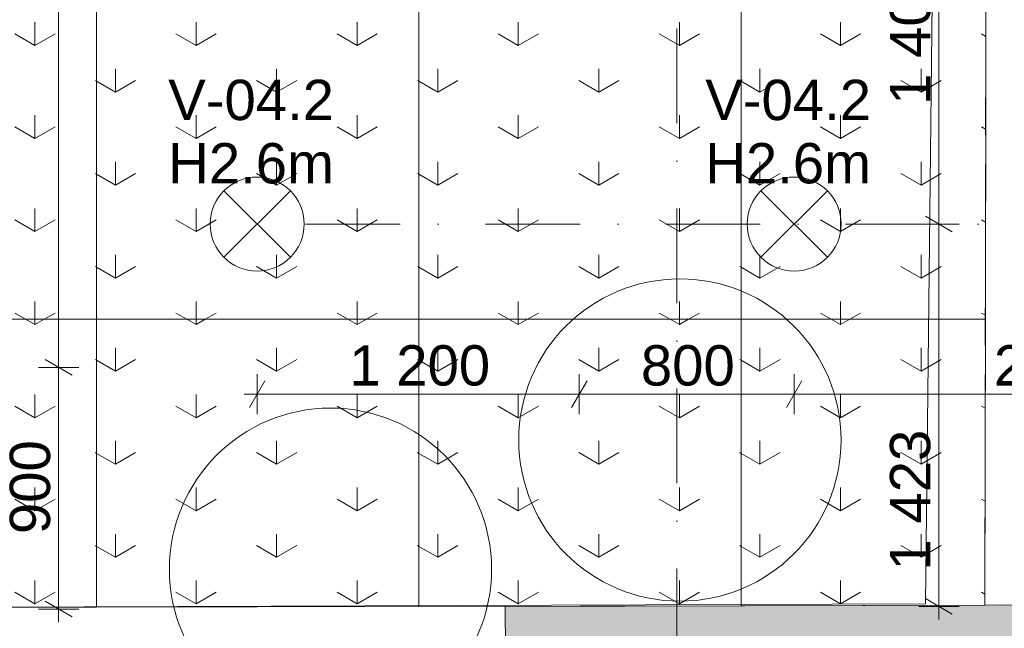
# Model space of a CAD drawing. Header units: millimetres. Extents: x -2532 to 181134, y -4151 to 53885.
# Tile 130 of 220: x 22444 to 26110, y 7703 to 9969. Entities that reach past the tile are written whole.
import ezdxf
from ezdxf.enums import TextEntityAlignment as Align

# ---------------------------------------------------------------- set-up
doc = ezdxf.new("R2010")
doc.units = ezdxf.units.MM
doc.header["$MEASUREMENT"] = 0
doc.linetypes.add('Dot & Dashed', pattern=[670.277762, 352.777767, -176.388884, 0, -141.111112])
doc.linetypes.add('Hidden Line', pattern=[391.222223, 282.222223, -109])
for name, color, linetype in [('AR - Mööbel', 7, 'Continuous'), ('AR - Seinad SS.ol', 7, 'Continuous'), ('AR - Teljed', 7, 'Continuous'), ('AR - Vahelaed', 7, 'Continuous'), ('ARCHICAD Doors', 7, 'Continuous'), ('ARCHICAD Windows', 7, 'Continuous'), ('New_AR - Vahelaed', 7, 'Continuous'), ('New_SA - ripplaed', 7, 'Continuous'), ('SA - tähistused - valgustus', 7, 'Continuous'), ('SA - valgustid', 7, 'Continuous')]:
    doc.layers.add(name, color=color, linetype=linetype)
for name, color, linetype, lineweight in [('AR - Mööbel_Pen_No__221', 252, 'Continuous', 13), ('AR - Seinad SS.ol_Pen_No__221', 252, 'Continuous', 13), ('AR - Teljed_Pen_No__4', 8, 'Continuous', 13), ('AR - Vahelaed_Pen_No__221', 252, 'Continuous', 13), ('ARCHICAD Doors_Pen_No__221', 252, 'Continuous', 13), ('ARCHICAD Windows_Pen_No__221', 252, 'Continuous', 13), ('New_AR - Vahelaed_Pen_No__207', 5, 'Continuous', 13), ('New_SA - ripplaed_Pen_No__207', 5, 'Continuous', 9), ('SA - tähistused - valgustus_Pen_No__105', 30, 'Continuous', 5), ('SA - valgustid_Pen_No__105', 30, 'Continuous', 5)]:
    doc.layers.add(name, color=color, linetype=linetype, lineweight=lineweight)
doc.styles.add('GENERATED_STYLE_1', font='txt')
doc.styles.add('GENERATED_STYLE_3', font='txt')
doc.dimstyles.new('GENERATED_STYLE__1', dxfattribs={"dimtxt": 150, "dimasz": 76, "dimexe": 0.18, "dimexo": 0.0625, "dimgap": 0.09, "dimtad": 1, "dimdec": 0, "dimzin": 0, "dimdsep": 46, "dimtxsty": 'GENERATED_STYLE_3', "dimblk": 'ARROWHEAD_2', "dimblk1": 'ARROWHEAD_2', "dimblk2": 'ARROWHEAD_2', "dimcen": 0.09, "dimse1": 1, "dimse2": 1, "dimclrd": 256, "dimclre": 256, "dimclrt": 256, "dimadec": 0, "dimazin": 0, "dimtfac": 1, "dimtdec": 4, "dimtmove": 0, "dimatfit": 3, "dimfxl": 0, "dimtolj": 1, "dimtzin": 0, "dimarcsym": 0})
doc.dimstyles.new('GENERATED_STYLE__2', dxfattribs={"dimtxt": 150, "dimasz": 76, "dimexe": 0.18, "dimexo": 0.0625, "dimgap": 0.09, "dimtad": 1, "dimtih": 1, "dimtoh": 1, "dimdec": 0, "dimzin": 0, "dimdsep": 46, "dimtxsty": 'GENERATED_STYLE_3', "dimblk": 'ARROWHEAD_2', "dimblk1": 'ARROWHEAD_2', "dimblk2": 'ARROWHEAD_2', "dimcen": 0.09, "dimse1": 1, "dimse2": 1, "dimclrd": 256, "dimclre": 256, "dimclrt": 256, "dimadec": 0, "dimazin": 0, "dimtfac": 1, "dimtdec": 4, "dimtmove": 0, "dimatfit": 3, "dimfxl": 0, "dimtolj": 1, "dimtzin": 0, "dimarcsym": 0})
doc.dimstyles.new('GENERATED_STYLE__3', dxfattribs={"dimtxt": 150, "dimasz": 76, "dimexe": 0.18, "dimexo": 0.0625, "dimgap": 0.09, "dimtad": 1, "dimdec": 0, "dimzin": 0, "dimdsep": 46, "dimtxsty": 'GENERATED_STYLE_3', "dimblk": 'ARROWHEAD_2', "dimblk1": 'ARROWHEAD_2', "dimblk2": 'ARROWHEAD_2', "dimcen": 0.09, "dimse1": 1, "dimse2": 1, "dimclrd": 256, "dimclre": 256, "dimclrt": 256, "dimadec": 0, "dimazin": 0, "dimtfac": 1, "dimtdec": 4, "dimtmove": 2, "dimatfit": 3, "dimfxl": 0, "dimtolj": 1, "dimtzin": 0, "dimarcsym": 0})
pattern_1 = [(90, (0, 0), (-600, 0), [86.6025, -259.8076]), (90, (300, 173.2), (-600, 0), [86.6025, -259.8076]), (30, (0, 0), (-300, 519.615), [86.6025, -259.8076]), (30, (0, 346.4), (-300, 519.615), [86.6025, -259.8076]), (150, (0, 0), (300, 519.615), [86.6025, -259.8076]), (150, (0, 346.4), (300, 519.615), [86.6025, -259.8076])]

# ---------------------------------------------------------------- blocks, each defined once
blk = doc.blocks.new('Slab_5_1', base_point=(1193.5, 7176.6))
at = {"layer": 'AR - Vahelaed_Pen_No__221', "linetype": 'Continuous', "flags": 128}
blk.add_lwpolyline([(29031.7, 10599.5), (25849.8, 10605.8), (25847.9, 10598.2), (25816.9, 7795.1), (18158.1, 7767.4), (18215.1, 13667.6), (22730.4, 13665.2), (22730.2, 10653.8), (24528.2, 10653.8), (24530.9, 10857.8), (22930.1, 10857.8), (22930.2, 12697.8), (22890.2, 12697.8), (22890.2, 13670.2), (24567.5, 13669.9), (24625.6, 18129.2), (21879.6, 18124), (18998.5, 18124.9), (19003.6, 18431.2), (18951.8, 18943.2, 0.465374), (15778.2, 21156.9, 0.331533), (13823.4, 18922.3)], format="xyb", dxfattribs=at)
blk = doc.blocks.new('Slab_69_1', base_point=(24201.1, 7923.2))
at = {"layer": 'AR - Mööbel_Pen_No__221', "linetype": 'Continuous', "flags": 128}
blk.add_lwpolyline([(24201.1, 7923.2, 1), (23001.1, 7923.2, 1)], format="xyb", close=True, dxfattribs=at)
blk = doc.blocks.new('Slab_70_1', base_point=(25502.3, 8404.4))
at = {"layer": 'AR - Mööbel_Pen_No__221', "linetype": 'Continuous', "flags": 128}
blk.add_lwpolyline([(25502.3, 8404.4, 1), (24302.3, 8404.4, 1)], format="xyb", close=True, dxfattribs=at)
blk = doc.blocks.new('Slab_76_1', base_point=(18158.1, 7767.4))
at = {"layer": 'New_AR - Vahelaed_Pen_No__207', "linetype": 'Continuous', "flags": 128}
blk.add_lwpolyline([(18158.1, 7767.4), (18215.1, 13667.6), (22730.4, 13665.2), (22730.2, 10653.8), (24550.2, 10653.8), (24549.4, 10598.2), (25847.9, 10598.2), (25816.9, 7795.1)], close=True, dxfattribs=at)
blk = doc.blocks.new('Slab_78_1', base_point=(21530.2, 8853.8))
at = {"layer": 'New_SA - ripplaed_Pen_No__207', "linetype": 'Continuous'}
h = blk.add_hatch(dxfattribs=at)
h.set_pattern_fill('Grass_0001', color=256, style=0, pattern_type=2)
h.set_pattern_definition(pattern_1)
h.paths.add_polyline_path([(21530.2, 8853.8), (22730.2, 8853.8), (22730.2, 10653.8), (21530.2, 10653.8)])
at = {"layer": 'New_SA - ripplaed_Pen_No__207', "linetype": 'Continuous', "flags": 128}
blk.add_lwpolyline([(21530.2, 8853.8), (22730.2, 8853.8), (22730.2, 10653.8), (21530.2, 10653.8)], close=True, dxfattribs=at)
blk = doc.blocks.new('Slab_79_1', base_point=(22730.2, 7781.7))
at = {"layer": 'New_SA - ripplaed_Pen_No__207', "linetype": 'Continuous'}
h = blk.add_hatch(dxfattribs=at)
h.set_pattern_fill('Grass_0001', color=256, style=0, pattern_type=2)
h.set_pattern_definition(pattern_1)
h.paths.add_polyline_path([(22730.2, 7781.7), (22730.2, 8853.8), (21530.2, 8853.8), (21530.2, 7779.1)])
at = {"layer": 'New_SA - ripplaed_Pen_No__207', "linetype": 'Continuous', "flags": 128}
blk.add_lwpolyline([(22730.2, 7781.7), (22730.2, 8853.8), (21530.2, 8853.8), (21530.2, 7779.1)], close=True, dxfattribs=at)
blk = doc.blocks.new('Slab_102_1', base_point=(22730.2, 8853.8))
at = {"layer": 'New_SA - ripplaed_Pen_No__207', "linetype": 'Continuous'}
h = blk.add_hatch(dxfattribs=at)
h.set_pattern_fill('Grass_0001', color=256, style=0, pattern_type=2)
h.set_pattern_definition(pattern_1)
h.paths.add_polyline_path([(22730.2, 8853.8), (23930.2, 8853.8), (23930.2, 10653.8), (22730.2, 10653.8)])
at = {"layer": 'New_SA - ripplaed_Pen_No__207', "linetype": 'Continuous', "flags": 128}
blk.add_lwpolyline([(22730.2, 8853.8), (23930.2, 8853.8), (23930.2, 10653.8), (22730.2, 10653.8)], close=True, dxfattribs=at)
blk = doc.blocks.new('Slab_103_1', base_point=(23930.2, 7784.4))
at = {"layer": 'New_SA - ripplaed_Pen_No__207', "linetype": 'Continuous'}
h = blk.add_hatch(dxfattribs=at)
h.set_pattern_fill('Grass_0001', color=256, style=0, pattern_type=2)
h.set_pattern_definition(pattern_1)
h.paths.add_polyline_path([(23930.2, 7784.4), (23930.2, 8853.8), (22730.2, 8853.8), (22730.2, 7781.7)])
at = {"layer": 'New_SA - ripplaed_Pen_No__207', "linetype": 'Continuous', "flags": 128}
blk.add_lwpolyline([(23930.2, 7784.4), (23930.2, 8853.8), (22730.2, 8853.8), (22730.2, 7781.7)], close=True, dxfattribs=at)
blk = doc.blocks.new('Slab_106_1', base_point=(23930.2, 8853.8))
at = {"layer": 'New_SA - ripplaed_Pen_No__207', "linetype": 'Continuous'}
h = blk.add_hatch(dxfattribs=at)
h.set_pattern_fill('Grass_0001', color=256, style=0, pattern_type=2)
h.set_pattern_definition(pattern_1)
h.paths.add_polyline_path([(23930.2, 8853.8), (25130.2, 8853.8), (25130.2, 10606.9), (24527.6, 10608.5), (24528.2, 10653.8), (23930.2, 10653.8)])
at = {"layer": 'New_SA - ripplaed_Pen_No__207', "linetype": 'Continuous', "flags": 128}
blk.add_lwpolyline([(23930.2, 8853.8), (25130.2, 8853.8), (25130.2, 10606.9), (24527.6, 10608.5), (24528.2, 10653.8), (23930.2, 10653.8)], close=True, dxfattribs=at)
blk = doc.blocks.new('Slab_107_1', base_point=(25130.2, 7787))
at = {"layer": 'New_SA - ripplaed_Pen_No__207', "linetype": 'Continuous'}
h = blk.add_hatch(dxfattribs=at)
h.set_pattern_fill('Grass_0001', color=256, style=0, pattern_type=2)
h.set_pattern_definition(pattern_1)
h.paths.add_polyline_path([(25130.2, 7787), (25130.2, 8853.8), (23930.2, 8853.8), (23930.2, 7784.4)])
at = {"layer": 'New_SA - ripplaed_Pen_No__207', "linetype": 'Continuous', "flags": 128}
blk.add_lwpolyline([(25130.2, 7787), (25130.2, 8853.8), (23930.2, 8853.8), (23930.2, 7784.4)], close=True, dxfattribs=at)
blk = doc.blocks.new('Slab_110_1', base_point=(25130.2, 10606.9))
at = {"layer": 'New_SA - ripplaed_Pen_No__207', "linetype": 'Continuous'}
h = blk.add_hatch(dxfattribs=at)
h.set_pattern_fill('Grass_0001', color=256, style=0, pattern_type=2)
h.set_pattern_definition(pattern_1)
h.paths.add_polyline_path([(25130.2, 10606.9), (25130.2, 8853.8), (26039.8, 8853.8), (26042.6, 10605.5)])
at = {"layer": 'New_SA - ripplaed_Pen_No__207', "linetype": 'Continuous', "flags": 128}
blk.add_lwpolyline([(25130.2, 10606.9), (25130.2, 8853.8), (26039.8, 8853.8), (26042.6, 10605.5)], close=True, dxfattribs=at)
blk = doc.blocks.new('Slab_111_1', base_point=(26038.2, 7789))
at = {"layer": 'New_SA - ripplaed_Pen_No__207', "linetype": 'Continuous'}
h = blk.add_hatch(dxfattribs=at)
h.set_pattern_fill('Grass_0001', color=256, style=0, pattern_type=2)
h.set_pattern_definition(pattern_1)
h.paths.add_polyline_path([(26038.2, 7789), (26039.8, 8853.8), (25130.2, 8853.8), (25130.2, 7787)])
at = {"layer": 'New_SA - ripplaed_Pen_No__207', "linetype": 'Continuous', "flags": 128}
blk.add_lwpolyline([(26038.2, 7789), (26039.8, 8853.8), (25130.2, 8853.8), (25130.2, 7787)], close=True, dxfattribs=at)
blk = doc.blocks.new('Arch Top Window Opening 22_5')
at = {"layer": 'ARCHICAD Windows_Pen_No__221', "linetype": 'Hidden Line'}
for p, q in [((-1406.8, 350), (1406.8, 350)), ((-1406.8, 0), (-1406.8, 350)), ((1406.8, 0), (1406.8, 350)), ((-1406.8, 0), (1406.8, 0))]:
    blk.add_line(p, q, dxfattribs=at)
blk = doc.blocks.new('Wall_109_1', base_point=(26392.6, 10604.8))
at = {"layer": 'AR - Seinad SS.ol_Pen_No__221', "linetype": 'Continuous'}
for points in [[(26042.6, 10603.9), (26392.6, 10603.3), (26392.6, 10604.8), (26042.6, 10605.5)], [(26038.2, 7789), (26388.2, 7789.8), (26038.2, 7790.3)]]:
    blk.add_hatch(color=256, dxfattribs=at).paths.add_polyline_path(points)
for p, q in [((26392.6, 10603.3), (26042.6, 10603.9)), ((26388.2, 7789.8), (26038.2, 7790.3))]:
    blk.add_line(p, q, dxfattribs=at)
at = {"layer": 'AR - Seinad SS.ol_Pen_No__221', "linetype": 'Continuous', "flags": 128}
for points in [[(26042.6, 10605.5), (26042.6, 10605.3)], [(26392.6, 10603.3), (26392.6, 10604.8)], [(26038.2, 7790.3), (26038.2, 7789)]]:
    blk.add_lwpolyline(points, dxfattribs=at)
at = {"layer": 'ARCHICAD Windows', "linetype": 'Hidden Line', "xscale": -0.9999999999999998, "zscale": 1000, "rotation": 89.91050936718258}
blk.add_blockref('Arch Top Window Opening 22_5', (26390.4, 9196.6), dxfattribs=at)
blk = doc.blocks.new('Standard grid marker_7')
at = {"layer": 'AR - Teljed_Pen_No__4', "linetype": 'Dot & Dashed'}
blk.add_line((1000, 0), (24642.1, 0), dxfattribs=at)
at = {"layer": 'AR - Teljed_Pen_No__4', "style": 'GENERATED_STYLE_1'}
blk.add_attdef('AC_MarkerText_1', text='', height=250, rotation=270, dxfattribs=at).set_placement((-300, 12.2), align=Align.MIDDLE_CENTER)
blk = doc.blocks.new('Pendant Lamp 22')
at = {"layer": 'SA - valgustid_Pen_No__105', "linetype": 'Continuous'}
for p, q in [((-123.7, 123.7), (123.7, -123.7)), ((-123.7, -123.7), (123.7, 123.7))]:
    blk.add_line(p, q, dxfattribs=at)
for start, end in [(0, 180), (180, 0)]:
    blk.add_arc((0, 0), 175, start, end, dxfattribs=at)
blk = doc.blocks.new('*D2113')
at = {"layer": 'SA - tähistused - valgustus_Pen_No__105', "linetype": 'Continuous'}
for p, q in [((23356.8, 8625.1), (23299.1, 8525.1)), ((23328, 8500.1), (23328, 8650.1)), ((24556.5, 8625.1), (24498.8, 8525.1)), ((24527.6, 8500.1), (24527.6, 8650.1)), ((23279.1, 8575.1), (23328, 8575.1)), ((23328, 8575.1), (24527.6, 8575.1))]:
    blk.add_line(p, q, dxfattribs=at)
at = {"layer": 'SA - tähistused - valgustus_Pen_No__105', "insert": (23671.3, 8605.1), "char_height": 150, "attachment_point": 7, "style": 'GENERATED_STYLE_3'}
blk.add_mtext('\\A1;{\\pql;\\fArial|b0|i0|c0|p34;1\xa0200}', dxfattribs=at)
blk = doc.blocks.new('ARROWHEAD_2')
at = {"linetype": 'Continuous'}
for p, q in [((-0.378, -0.655), (0.378, 0.655)), ((0, 0), (-1, 0))]:
    blk.add_line(p, q, dxfattribs=at)
blk = doc.blocks.new('*D2114')
at = {"layer": 'SA - tähistused - valgustus_Pen_No__105', "linetype": 'Continuous'}
for p, q in [((24556.5, 8625.1), (24498.8, 8525.1)), ((24527.6, 8500.1), (24527.6, 8650.1)), ((25356.8, 8625.1), (25299.1, 8525.1)), ((25328, 8500.1), (25328, 8650.1)), ((24527.6, 8575.1), (25328, 8575.1))]:
    blk.add_line(p, q, dxfattribs=at)
at = {"layer": 'SA - tähistused - valgustus_Pen_No__105', "insert": (24757.1, 8605.1), "char_height": 150, "attachment_point": 7, "style": 'GENERATED_STYLE_3'}
blk.add_mtext('\\A1;{\\pql;\\fArial|b0|i0|c0|p34;800}', dxfattribs=at)
blk = doc.blocks.new('*D2115')
at = {"layer": 'SA - tähistused - valgustus_Pen_No__105', "linetype": 'Continuous'}
for p, q in [((25356.8, 8625.1), (25299.1, 8525.1)), ((25328, 8500.1), (25328, 8650.1)), ((27356.8, 8625.1), (27299.1, 8525.1)), ((27328, 8500.1), (27328, 8650.1)), ((25328, 8575.1), (27328, 8575.1))]:
    blk.add_line(p, q, dxfattribs=at)
at = {"layer": 'SA - tähistused - valgustus_Pen_No__105', "insert": (26071.5, 8605.1), "char_height": 150, "attachment_point": 7, "style": 'GENERATED_STYLE_3'}
blk.add_mtext('\\A1;{\\pql;\\fArial|b0|i0|c0|p34;2\xa0000}', dxfattribs=at)
blk = doc.blocks.new('*D2120')
at = {"layer": 'SA - tähistused - valgustus_Pen_No__105', "linetype": 'Continuous'}
for p, q in [((25941.7, 9208.4), (25791.7, 9208.4)), ((25816.7, 9237.3), (25916.7, 9179.5)), ((25866.7, 7785.1), (25866.7, 9208.4)), ((25816.7, 7813.9), (25916.7, 7756.2)), ((25941.7, 7785.1), (25791.7, 7785.1)), ((25866.7, 7736.2), (25866.7, 7785.1))]:
    blk.add_line(p, q, dxfattribs=at)
at = {"layer": 'SA - tähistused - valgustus_Pen_No__105', "insert": (25836.7, 7918.5), "char_height": 150, "attachment_point": 7, "rotation": 90, "style": 'GENERATED_STYLE_3'}
blk.add_mtext('\\A1;{\\pql;\\fArial|b0|i0|c0|p34;1\xa0423}', dxfattribs=at)
blk = doc.blocks.new('*D2121')
at = {"layer": 'SA - tähistused - valgustus_Pen_No__105', "linetype": 'Continuous'}
for p, q in [((25916.7, 10579.6), (25816.7, 10637.4)), ((25866.7, 10608.5), (25866.7, 10657.4)), ((25941.7, 10608.5), (25791.7, 10608.5)), ((25866.7, 9208.4), (25866.7, 10608.5)), ((25941.7, 9208.4), (25791.7, 9208.4)), ((25816.7, 9237.3), (25916.7, 9179.5))]:
    blk.add_line(p, q, dxfattribs=at)
at = {"layer": 'SA - tähistused - valgustus_Pen_No__105', "insert": (25836.7, 9652), "char_height": 150, "attachment_point": 7, "rotation": 90, "style": 'GENERATED_STYLE_3'}
blk.add_mtext('\\A1;{\\pql;\\fArial|b0|i0|c0|p34;1\xa0400}', dxfattribs=at)
blk = doc.blocks.new('*D2149')
at = {"layer": 'SA - tähistused - valgustus_Pen_No__105', "linetype": 'Continuous'}
for p, q in [((22538.8, 8703.5), (22638.8, 8645.8)), ((22663.8, 8674.7), (22513.8, 8674.7)), ((22588.8, 7775), (22588.8, 8674.7)), ((22663.8, 7775), (22513.8, 7775)), ((22538.8, 7803.9), (22638.8, 7746.1)), ((22588.8, 7726.1), (22588.8, 7775))]:
    blk.add_line(p, q, dxfattribs=at)
at = {"layer": 'SA - tähistused - valgustus_Pen_No__105', "insert": (22558.8, 8054.1), "char_height": 150, "attachment_point": 7, "rotation": 90, "style": 'GENERATED_STYLE_3'}
blk.add_mtext('\\A1;{\\pql;\\fArial|b0|i0|c0|p34;900}', dxfattribs=at)
blk = doc.blocks.new('*D2150')
at = {"layer": 'SA - tähistused - valgustus_Pen_No__105', "linetype": 'Continuous'}
for p, q in [((22538.8, 12994.1), (22638.8, 12936.3)), ((22663.8, 12965.2), (22513.8, 12965.2)), ((22588.8, 8674.7), (22588.8, 12965.2)), ((22538.8, 8703.5), (22638.8, 8645.8)), ((22663.8, 8674.7), (22513.8, 8674.7))]:
    blk.add_line(p, q, dxfattribs=at)
at = {"layer": 'SA - tähistused - valgustus_Pen_No__105', "char_height": 150, "attachment_point": 7, "rotation": 90, "style": 'GENERATED_STYLE_3'}
for s, insert in [('\\A1;{\\pql;\\fArial|b0|i0|c0|p34;700}', (22558.8, 12856.6)), ('\\A1;{\\pql;\\fArial|b0|i0|c0|p34;4\xa0291}', (22558.8, 10563.5))]:
    blk.add_mtext(s, dxfattribs=dict(at, insert=insert))
blk = doc.blocks.new('Label_78_1', base_point=(23328, 9208.4))
at = {"layer": 'SA - tähistused - valgustus_Pen_No__105', "char_height": 150, "attachment_point": 1, "style": 'GENERATED_STYLE_3'}
for s, insert in [('\\A1;{\\pql;\\pt0,105000;\\fArial|b0|i0|c0|p34;V-04.2\\fArial|b0|i0|c0|p34;\\A1{\\H.66x;\\S^  ;}\\fArial|b0|i0|c0|p34;\\fArial|b0|i0|c0|p34;\\A1{\\H.66x;\\S^  ;}\\fArial|b0|i0|c0|p34; \\fArial|b0|i0|c0|p34;\\fArial|b0|i0|c0|p34;\\fArial|b0|i0|c0|p34;\\fArial|b0|i0|c0|p34;\\fArial|b0|i0|c0|p34;\\fArial|b0|i0|c0|p34;\\fArial|b0|i0|c0|p34;\\fArial|b0|i0|c0|p34;\\fArial|b0|i0|c0|p34;\\fArial|b0|i0|c0|p34;\\fArial|b0|i0|c0|p34;\\fArial|b0|i0|c0|p34;\\fArial|b0|i0|c0|p34;\\fArial|b0|i0|c0|p34;\\fArial|b0|i0|c0|p34;\\fArial|b0|i0|c0|p34;\\fArial|b0|i0|c0|p34;\\fArial|b0|i0|c0|p34;\\fArial|b0|i0|c0|p34;\\fArial|b0|i0|c0|p34;\\fArial|b0|i0|c0|p34;\\fArial|b0|i0|c0|p34;\\fArial|b0|i0|c0|p34;\\fArial|b0|i0|c0|p34;\\fArial|b0|i0|c0|p34;\\fArial|b0|i0|c0|p34;\\fArial|b0|i0|c0|p34;\\fArial|b0|i0|c0|p34;\\fArial|b0|i0|c0|p34;\\fArial|b0|i0|c0|p34;\\fArial|b0|i0|c0|p34;\\fArial|b0|i0|c0|p34;\\fArial|b0|i0|c0|p34;\\fArial|b0|i0|c0|p34;\\fArial|b0|i0|c0|p34;\\fArial|b0|i0|c0|p34;\\fArial|b0|i0|c0|p34;\\fArial|b0|i0|c0|p34;\\fArial|b0|i0|c0|p34;\\fArial|b0|i0|c0|p34;\\fArial|b0|i0|c0|p34;\\fArial|b0|i0|c0|p34;\\fArial|b0|i0|c0|p34;}', (22996.8, 9745.5)), ('\\A1;{\\pql;\\pt0,105000;\\fArial|b0|i0|c0|p34;H2.6m \\fArial|b0|i0|c0|p34;\\A1{\\H.66x;\\S^  ;}\\fArial|b0|i0|c0|p34;\\fArial|b0|i0|c0|p34;\\A1{\\H.66x;\\S^  ;}\\fArial|b0|i0|c0|p34;\\fArial|b0|i0|c0|p34;\\fArial|b0|i0|c0|p34;\\fArial|b0|i0|c0|p34;\\fArial|b0|i0|c0|p34;\\fArial|b0|i0|c0|p34;\\fArial|b0|i0|c0|p34;\\fArial|b0|i0|c0|p34;\\fArial|b0|i0|c0|p34;\\fArial|b0|i0|c0|p34;\\fArial|b0|i0|c0|p34;\\fArial|b0|i0|c0|p34;\\fArial|b0|i0|c0|p34;\\fArial|b0|i0|c0|p34;\\fArial|b0|i0|c0|p34;\\fArial|b0|i0|c0|p34;\\fArial|b0|i0|c0|p34;\\fArial|b0|i0|c0|p34;\\fArial|b0|i0|c0|p34;\\fArial|b0|i0|c0|p34;\\fArial|b0|i0|c0|p34;\\fArial|b0|i0|c0|p34;\\fArial|b0|i0|c0|p34;\\fArial|b0|i0|c0|p34;\\fArial|b0|i0|c0|p34;\\fArial|b0|i0|c0|p34;\\fArial|b0|i0|c0|p34;\\fArial|b0|i0|c0|p34;\\fArial|b0|i0|c0|p34;\\fArial|b0|i0|c0|p34;\\fArial|b0|i0|c0|p34;\\fArial|b0|i0|c0|p34;\\fArial|b0|i0|c0|p34;\\fArial|b0|i0|c0|p34;\\fArial|b0|i0|c0|p34;\\fArial|b0|i0|c0|p34;\\fArial|b0|i0|c0|p34;\\fArial|b0|i0|c0|p34;\\fArial|b0|i0|c0|p34;\\fArial|b0|i0|c0|p34;\\fArial|b0|i0|c0|p34;\\fArial|b0|i0|c0|p34;\\fArial|b0|i0|c0|p34;\\fArial|b0|i0|c0|p34;}', (22996.8, 9509.8))]:
    blk.add_mtext(s, dxfattribs=dict(at, insert=insert))
blk = doc.blocks.new('Label_79_1', base_point=(25328, 9208.4))
at = {"layer": 'SA - tähistused - valgustus_Pen_No__105', "char_height": 150, "attachment_point": 1, "style": 'GENERATED_STYLE_3'}
for s, insert in [('\\A1;{\\pql;\\pt0,105000;\\fArial|b0|i0|c0|p34;V-04.2\\fArial|b0|i0|c0|p34;\\A1{\\H.66x;\\S^  ;}\\fArial|b0|i0|c0|p34;\\fArial|b0|i0|c0|p34;\\A1{\\H.66x;\\S^  ;}\\fArial|b0|i0|c0|p34; \\fArial|b0|i0|c0|p34;\\fArial|b0|i0|c0|p34;\\fArial|b0|i0|c0|p34;\\fArial|b0|i0|c0|p34;\\fArial|b0|i0|c0|p34;\\fArial|b0|i0|c0|p34;\\fArial|b0|i0|c0|p34;\\fArial|b0|i0|c0|p34;\\fArial|b0|i0|c0|p34;\\fArial|b0|i0|c0|p34;\\fArial|b0|i0|c0|p34;\\fArial|b0|i0|c0|p34;\\fArial|b0|i0|c0|p34;\\fArial|b0|i0|c0|p34;\\fArial|b0|i0|c0|p34;\\fArial|b0|i0|c0|p34;\\fArial|b0|i0|c0|p34;\\fArial|b0|i0|c0|p34;\\fArial|b0|i0|c0|p34;\\fArial|b0|i0|c0|p34;\\fArial|b0|i0|c0|p34;\\fArial|b0|i0|c0|p34;\\fArial|b0|i0|c0|p34;\\fArial|b0|i0|c0|p34;\\fArial|b0|i0|c0|p34;\\fArial|b0|i0|c0|p34;\\fArial|b0|i0|c0|p34;\\fArial|b0|i0|c0|p34;\\fArial|b0|i0|c0|p34;\\fArial|b0|i0|c0|p34;\\fArial|b0|i0|c0|p34;\\fArial|b0|i0|c0|p34;\\fArial|b0|i0|c0|p34;\\fArial|b0|i0|c0|p34;\\fArial|b0|i0|c0|p34;\\fArial|b0|i0|c0|p34;\\fArial|b0|i0|c0|p34;\\fArial|b0|i0|c0|p34;\\fArial|b0|i0|c0|p34;\\fArial|b0|i0|c0|p34;\\fArial|b0|i0|c0|p34;\\fArial|b0|i0|c0|p34;\\fArial|b0|i0|c0|p34;}', (24996.8, 9745.5)), ('\\A1;{\\pql;\\pt0,105000;\\fArial|b0|i0|c0|p34;H2.6m \\fArial|b0|i0|c0|p34;\\A1{\\H.66x;\\S^  ;}\\fArial|b0|i0|c0|p34;\\fArial|b0|i0|c0|p34;\\A1{\\H.66x;\\S^  ;}\\fArial|b0|i0|c0|p34;\\fArial|b0|i0|c0|p34;\\fArial|b0|i0|c0|p34;\\fArial|b0|i0|c0|p34;\\fArial|b0|i0|c0|p34;\\fArial|b0|i0|c0|p34;\\fArial|b0|i0|c0|p34;\\fArial|b0|i0|c0|p34;\\fArial|b0|i0|c0|p34;\\fArial|b0|i0|c0|p34;\\fArial|b0|i0|c0|p34;\\fArial|b0|i0|c0|p34;\\fArial|b0|i0|c0|p34;\\fArial|b0|i0|c0|p34;\\fArial|b0|i0|c0|p34;\\fArial|b0|i0|c0|p34;\\fArial|b0|i0|c0|p34;\\fArial|b0|i0|c0|p34;\\fArial|b0|i0|c0|p34;\\fArial|b0|i0|c0|p34;\\fArial|b0|i0|c0|p34;\\fArial|b0|i0|c0|p34;\\fArial|b0|i0|c0|p34;\\fArial|b0|i0|c0|p34;\\fArial|b0|i0|c0|p34;\\fArial|b0|i0|c0|p34;\\fArial|b0|i0|c0|p34;\\fArial|b0|i0|c0|p34;\\fArial|b0|i0|c0|p34;\\fArial|b0|i0|c0|p34;\\fArial|b0|i0|c0|p34;\\fArial|b0|i0|c0|p34;\\fArial|b0|i0|c0|p34;\\fArial|b0|i0|c0|p34;\\fArial|b0|i0|c0|p34;\\fArial|b0|i0|c0|p34;\\fArial|b0|i0|c0|p34;\\fArial|b0|i0|c0|p34;\\fArial|b0|i0|c0|p34;\\fArial|b0|i0|c0|p34;\\fArial|b0|i0|c0|p34;\\fArial|b0|i0|c0|p34;\\fArial|b0|i0|c0|p34;\\fArial|b0|i0|c0|p34;}', (24996.8, 9509.8))]:
    blk.add_mtext(s, dxfattribs=dict(at, insert=insert))
blk = doc.blocks.new('New Door 7')
at = {"layer": 'ARCHICAD Doors_Pen_No__221', "linetype": 'Continuous'}
blk.add_line((-2277.9, 0), (-2277.9, -570), dxfattribs=at)
blk = doc.blocks.new('Wall_362_1', base_point=(15152.4, 7195))
at = {"layer": 'AR - Seinad SS.ol_Pen_No__221', "linetype": 'Continuous'}
blk.add_hatch(color=256, dxfattribs=at).paths.add_polyline_path([(24252.2, 7785.1), (24253.4, 7215.1), (26389.1, 7219.8), (26387.8, 7789.8)])
at = {"layer": 'AR - Seinad SS.ol_Pen_No__221', "linetype": 'Continuous', "flags": 128}
blk.add_lwpolyline([(26038.2, 7789), (24252.2, 7785.1)], dxfattribs=at)
at = {"layer": 'ARCHICAD Doors', "linetype": 'Continuous', "xscale": -1, "zscale": 1000, "rotation": 0.126408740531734}
blk.add_blockref('New Door 7', (21974.3, 7780), dxfattribs=at)

msp = doc.modelspace()

# ---------------------------------------------------------------- linework, layer by layer
at = {"layer": 'SA - tähistused - valgustus_Pen_No__105', "linetype": 'Dot & Dashed'}
msp.add_line((36597.7, 9208.4), (23328, 9208.4), dxfattribs=at)

# ---------------------------------------------------------------- block references
at = {"layer": 'AR - Mööbel', "linetype": 'Continuous'}
for name, p in [('Slab_70_1', (25502.3, 8404.4)), ('Slab_69_1', (24201.1, 7923.2))]:
    msp.add_blockref(name, p, dxfattribs=at)
at = {"layer": 'AR - Seinad SS.ol'}
for name, p in [('Wall_109_1', (26392.6, 10604.8)), ('Wall_362_1', (15152.4, 7195))]:
    msp.add_blockref(name, p, dxfattribs=at)
at = {"layer": 'AR - Teljed', "linetype": 'Continuous', "zscale": 1000, "rotation": 90}
msp.add_blockref('Standard grid marker_7', (24891.5, -1471.7), dxfattribs=at)
at = {"layer": 'AR - Vahelaed', "linetype": 'Continuous'}
msp.add_blockref('Slab_5_1', (1193.5, 7176.6), dxfattribs=at)
at = {"layer": 'New_AR - Vahelaed', "linetype": 'Continuous'}
msp.add_blockref('Slab_76_1', (18158.1, 7767.4), dxfattribs=at)
at = {"layer": 'New_SA - ripplaed', "linetype": 'Continuous'}
for name, p in [('Slab_78_1', (21530.2, 8853.8)), ('Slab_102_1', (22730.2, 8853.8)), ('Slab_106_1', (23930.2, 8853.8)), ('Slab_110_1', (25130.2, 10606.9)), ('Slab_79_1', (22730.2, 7781.7)), ('Slab_103_1', (23930.2, 7784.4)), ('Slab_107_1', (25130.2, 7787)), ('Slab_111_1', (26038.2, 7789))]:
    msp.add_blockref(name, p, dxfattribs=at)
at = {"layer": 'SA - tähistused - valgustus', "linetype": 'Continuous'}
for name, p in [('Label_78_1', (23328, 9208.4)), ('Label_79_1', (25328, 9208.4))]:
    msp.add_blockref(name, p, dxfattribs=at)
at = {"layer": 'SA - valgustid', "linetype": 'Continuous', "zscale": 1000}
for p in [(23328, 9208.4), (25328, 9208.4)]:
    msp.add_blockref('Pendant Lamp 22', p, dxfattribs=at)

# ---------------------------------------------------------------- dimensions: what is measured, and where the dimension line sits
at = {"layer": 'SA - tähistused - valgustus', "linetype": 'Continuous'}
for base, p1, p2, dimstyle, picture, middle in [((22588.7777, 12965.1901), (22030.2381, 8674.6742), (22030.2381, 12965.1901), 'GENERATED_STYLE__1', '*D2150', (22483.7777, 10827.4756)), ((25866.7, 10608.5), (23328, 9208.4), (24527.6, 10608.5), 'GENERATED_STYLE__1', '*D2121', (25761.7, 9916)), ((25866.7, 9208.4), (24252.2, 7785.1), (23328, 9208.4), 'GENERATED_STYLE__3', '*D2120', (25761.7, 8182.5)), ((22588.8, 8674.7), (19696.4, 7775), (22030.2, 8674.7), 'GENERATED_STYLE__1', '*D2149', (22483.8, 8229.9))]:
    dim = msp.add_linear_dim(base=base, p1=p1, p2=p2, angle=90, dimstyle=dimstyle, dxfattribs=at)
    dim.commit()
    dim.dimension.update_dxf_attribs({"geometry": picture, "text_midpoint": middle, "dimtype": 160, "text_rotation": 90})
for base, p1, p2, picture, middle in [((24527.6, 8575.1), (23328, 9208.4), (24527.6, 10608.5), '*D2113', (23935.3, 8680.1)), ((25328, 8575.1), (24527.6, 10608.5), (25328, 9208.4), '*D2114', (24932.8, 8680.1)), ((27328, 8575.1), (25328, 9208.4), (27328, 9208.4), '*D2115', (26335.5, 8680.1))]:
    dim = msp.add_linear_dim(base=base, p1=p1, p2=p2, dimstyle='GENERATED_STYLE__2', dxfattribs=at)
    dim.commit()
    dim.dimension.update_dxf_attribs({"geometry": picture, "text_midpoint": middle, "dimtype": 160})

doc.saveas('drawing.dxf')
